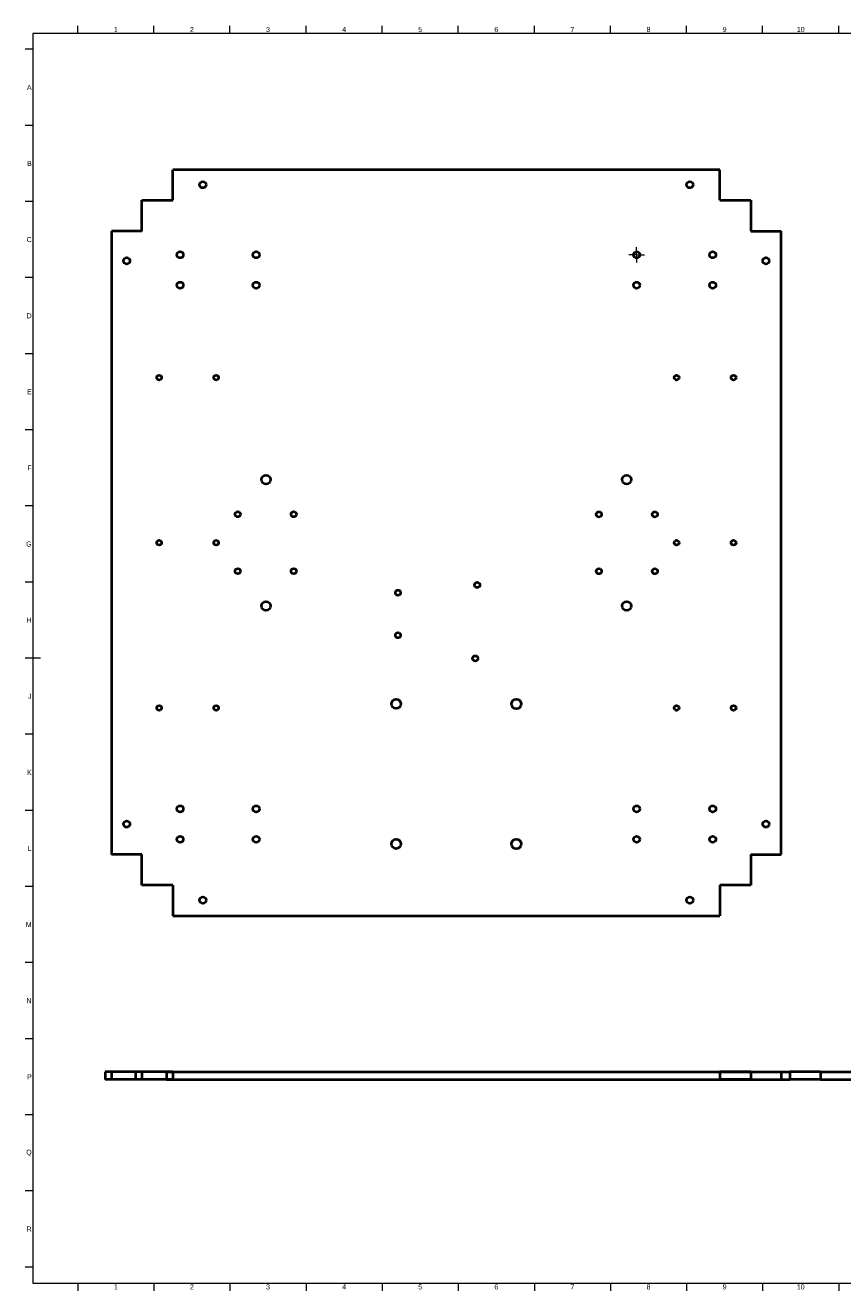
# Model space of a CAD drawing. Header units: millimetres. Extents: x 15 to 1184, y 5 to 836.
# Tile 1 of 3: x 15 to 552, y 5 to 836. Entities that reach past the tile are written whole.
import ezdxf

# ---------------------------------------------------------------- set-up
doc = ezdxf.new("R2010")
doc.units = ezdxf.units.MM
doc.linetypes.add('CenterLine', pattern=[8, 5, -1, 1, -1])
for name, color, linetype in [('기하구조', 7, 'Continuous'), ('주석', 7, 'Continuous'), ('테두리', 7, 'Continuous')]:
    doc.layers.add(name, color=color, linetype=linetype)
doc.styles.add('Shapr39', font='txt', dxfattribs={"height": 3.3495})

# ---------------------------------------------------------------- blocks, each defined once
blk = doc.blocks.new('*U2')
at = {"layer": '주석', "linetype": 'CenterLine', "lineweight": 15}
for p, q in [((416.7, 687.62), (416.7, 690.62)), ((414.6, 685.52), (411.6, 685.52)), ((416.7, 683.42), (416.7, 680.42)), ((418.8, 685.52), (421.8, 685.52))]:
    blk.add_line(p, q, dxfattribs=at)
at = {"layer": '주석', "linetype": 'Continuous', "lineweight": 15}
for q in [(416.7, 690.52), (411.7, 685.52), (416.7, 680.52), (421.7, 685.52)]:
    blk.add_line((416.7, 685.52), q, dxfattribs=at)

msp = doc.modelspace()

# ---------------------------------------------------------------- linework, layer by layer
at = {"layer": '기하구조', "linetype": 'Continuous', "lineweight": 40}
for p, q in [((471.45, 741.35), (111.85, 741.35)), ((111.85, 721.35), (111.85, 741.35)), ((471.45, 721.35), (471.45, 741.35)), ((91.65, 701.15), (91.65, 721.35)), ((91.65, 721.35), (111.85, 721.35)), ((471.45, 721.35), (491.65, 721.35)), ((491.65, 721.35), (491.65, 701.15)), ((91.65, 701.15), (71.65, 701.15)), ((71.65, 701.15), (71.65, 291.55)), ((491.65, 701.15), (511.65, 701.15)), ((511.65, 291.55), (511.65, 701.15)), ((91.65, 291.55), (71.65, 291.55)), ((91.65, 271.35), (91.65, 291.55)), ((491.65, 291.55), (491.65, 271.35)), ((491.65, 291.55), (511.65, 291.55)), ((111.85, 271.35), (91.65, 271.35)), ((111.85, 271.35), (111.85, 251.35)), ((491.65, 271.35), (471.45, 271.35)), ((471.45, 271.35), (471.45, 251.35)), ((111.85, 251.35), (471.45, 251.35)), ((87.5, 148.79), (67.5, 148.79)), ((67.5, 148.79), (67.5, 143.79)), ((87.5, 143.79), (67.5, 143.79)), ((71.65, 148.79), (71.65, 143.79)), ((91.65, 148.79), (71.65, 148.79)), ((91.65, 143.79), (71.65, 143.79)), ((107.7, 148.79), (87.5, 148.79)), ((87.5, 148.79), (87.5, 143.79)), ((107.7, 143.79), (87.5, 143.79)), ((111.85, 148.79), (91.65, 148.79)), ((91.65, 148.79), (91.65, 143.79)), ((111.85, 143.79), (91.65, 143.79)), ((107.7, 148.79), (517.3, 148.79)), ((107.7, 148.79), (107.7, 143.79)), ((107.7, 143.79), (517.3, 143.79)), ((111.85, 148.79), (471.45, 148.79)), ((111.85, 148.79), (111.85, 143.79)), ((111.85, 143.79), (471.45, 143.79)), ((491.65, 148.79), (471.45, 148.79)), ((471.45, 148.79), (471.45, 143.79)), ((491.65, 143.79), (471.45, 143.79)), ((491.65, 148.79), (491.65, 143.79)), ((491.65, 148.79), (511.65, 148.79)), ((491.65, 143.79), (511.65, 143.79)), ((511.65, 148.79), (511.65, 143.79)), ((537.5, 148.79), (517.3, 148.79)), ((517.3, 148.79), (517.3, 143.79)), ((537.5, 143.79), (517.3, 143.79)), ((537.5, 148.79), (557.5, 148.79)), ((537.5, 148.79), (537.5, 143.79)), ((537.5, 143.79), (557.5, 143.79))]:
    msp.add_line(p, q, dxfattribs=at)
for centre, radius in [((131.65, 731.55), 2.1), ((451.65, 731.55), 2.1), ((81.65, 681.55), 2.1), ((116.7, 685.52), 2.1), ((166.7, 685.52), 2.1), ((416.7, 685.52), 2.1), ((466.7, 685.52), 2.1), ((501.65, 681.55), 2.1), ((116.7, 665.52), 2.1), ((166.7, 665.52), 2.1), ((416.7, 665.52), 2.1), ((466.7, 665.52), 2.1), ((102.99, 604.85), 1.6), ((140.39, 604.85), 1.6), ((442.99, 604.85), 1.6), ((480.39, 604.85), 1.6), ((173.15, 537.85), 3), ((410.15, 537.85), 3), ((154.59, 515.09), 1.75), ((191.34, 515.09), 1.75), ((391.96, 514.99), 1.75), ((428.71, 514.99), 1.75), ((102.99, 496.35), 1.6), ((140.39, 496.35), 1.6), ((442.99, 496.35), 1.6), ((480.39, 496.35), 1.6), ((154.59, 477.71), 1.75), ((191.34, 477.71), 1.75), ((391.96, 477.61), 1.75), ((428.71, 477.61), 1.75), ((311.96, 468.61), 1.75), ((173.15, 454.85), 3), ((259.89, 463.53), 1.75), ((410.15, 454.85), 3), ((259.89, 435.59), 1.75), ((310.69, 420.35), 1.75), ((258.65, 390.48), 3.1), ((337.65, 390.48), 3.2), ((102.99, 387.85), 1.6), ((140.39, 387.85), 1.6), ((442.99, 387.85), 1.6), ((480.39, 387.85), 1.6), ((116.7, 321.52), 2.1), ((166.7, 321.52), 2.1), ((416.7, 321.52), 2.1), ((466.7, 321.52), 2.1), ((81.65, 311.55), 2.1), ((501.65, 311.55), 2.1), ((116.7, 301.52), 2.1), ((166.7, 301.52), 2.1), ((258.65, 298.48), 3.1), ((337.65, 298.48), 3.2), ((416.7, 301.52), 2.1), ((466.7, 301.52), 2.1), ((131.65, 261.55), 2.1), ((451.65, 261.55), 2.1)]:
    msp.add_circle(centre, radius, dxfattribs=at)
at = {"layer": '테두리', "linetype": 'Continuous', "lineweight": 15}
for p, q in [((49.5, 831), (49.5, 836)), ((99.5, 831), (99.5, 836)), ((149.5, 831), (149.5, 836)), ((199.5, 831), (199.5, 836)), ((249.5, 831), (249.5, 836)), ((299.5, 831), (299.5, 836)), ((349.5, 831), (349.5, 836)), ((399.5, 831), (399.5, 836)), ((449.5, 831), (449.5, 836)), ((499.5, 831), (499.5, 836)), ((549.5, 831), (549.5, 836)), ((1179, 831), (20, 831)), ((20, 831), (20, 10)), ((20, 820.5), (15, 820.5)), ((20, 770.5), (15, 770.5)), ((20, 720.5), (15, 720.5)), ((20, 670.5), (15, 670.5)), ((20, 620.5), (15, 620.5)), ((20, 570.5), (15, 570.5)), ((20, 520.5), (15, 520.5)), ((20, 470.5), (15, 470.5)), ((25, 420.5), (15, 420.5)), ((20, 370.5), (15, 370.5)), ((20, 320.5), (15, 320.5)), ((20, 270.5), (15, 270.5)), ((20, 220.5), (15, 220.5)), ((20, 170.5), (15, 170.5)), ((20, 120.5), (15, 120.5)), ((20, 70.5), (15, 70.5)), ((20, 20.5), (15, 20.5)), ((20, 10), (1179, 10)), ((49.5, 10), (49.5, 5)), ((99.5, 10), (99.5, 5)), ((149.5, 10), (149.5, 5)), ((199.5, 10), (199.5, 5)), ((249.5, 10), (249.5, 5)), ((299.5, 10), (299.5, 5)), ((349.5, 10), (349.5, 5)), ((399.5, 10), (399.5, 5)), ((449.5, 10), (449.5, 5)), ((499.5, 10), (499.5, 5)), ((549.5, 10), (549.5, 5))]:
    msp.add_line(p, q, dxfattribs=at)

# ---------------------------------------------------------------- block references
msp.add_blockref('*U2', (0, 0))

# ---------------------------------------------------------------- texts
at = {"layer": '테두리', "linetype": 'Continuous', "lineweight": 15, "width": 3.3495, "style": 'Shapr39'}
for s, insert, char_height, attachment_point in [('1', (74.5, 831.83), 3.35, 8), ('2', (124.5, 831.83), 3.35, 8), ('3', (174.5, 831.83), 3.35, 8), ('4', (224.5, 831.83), 3.35, 8), ('5', (274.5, 831.83), 3.35, 8), ('6', (324.5, 831.83), 3.35, 8), ('7', (374.5, 831.83), 3.35, 8), ('8', (424.5, 831.83), 3.35, 8), ('9', (474.5, 831.83), 3.35, 8), ('10', (524.5, 831.83), 3.349, 8), ('A', (19.17, 795.5), 3.35, 6), ('B', (19.17, 745.5), 3.35, 6), ('C', (19.17, 695.5), 3.35, 6), ('D', (19.17, 645.5), 3.35, 6), ('E', (19.17, 595.5), 3.35, 6), ('F', (19.17, 545.5), 3.35, 6), ('G', (19.17, 495.5), 3.35, 6), ('H', (19.17, 445.5), 3.35, 6), ('J', (19.17, 395.5), 3.35, 6), ('K', (19.17, 345.5), 3.35, 6), ('L', (19.17, 295.5), 3.35, 6), ('M', (19.17, 245.5), 3.35, 6), ('N', (19.17, 195.5), 3.35, 6), ('P', (19.17, 145.5), 3.35, 6), ('Q', (19.17, 95.5), 3.35, 6), ('R', (19.17, 45.5), 3.35, 6), ('1', (74.5, 9.17), 3.35, 2), ('2', (124.5, 9.17), 3.35, 2), ('3', (174.5, 9.17), 3.35, 2), ('4', (224.5, 9.17), 3.35, 2), ('5', (274.5, 9.17), 3.35, 2), ('6', (324.5, 9.17), 3.35, 2), ('7', (374.5, 9.17), 3.35, 2), ('8', (424.5, 9.17), 3.35, 2), ('9', (474.5, 9.17), 3.35, 2), ('10', (524.5, 9.17), 3.349, 2)]:
    msp.add_mtext(s, dxfattribs=dict(at, insert=insert, char_height=char_height, attachment_point=attachment_point))

doc.saveas('drawing.dxf')
